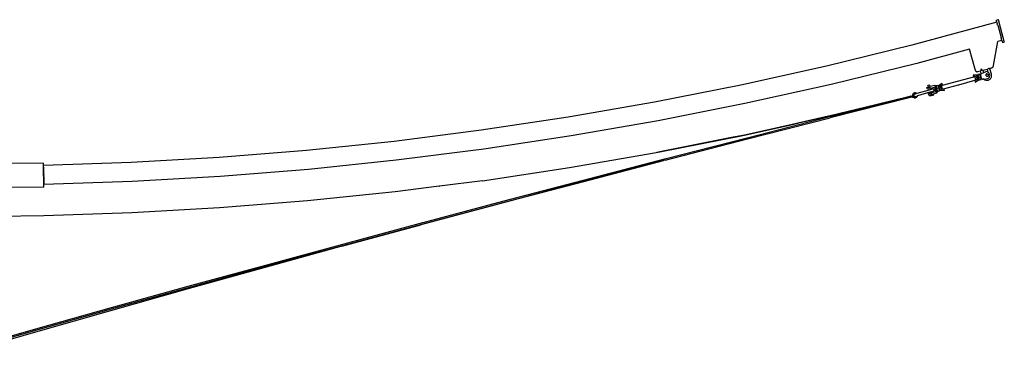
# Model space of a CAD drawing. Extents: x -128 to 135, y -73 to 66.
# Tile 3 of 3: x 11 to 135, y 24 to 66. Entities that reach past the tile are written whole.
import ezdxf

# ---------------------------------------------------------------- set-up
doc = ezdxf.new("R2010")
doc.units = 0
doc.header["$MEASUREMENT"] = 0
doc.layers.get('0').update_dxf_attribs({"linetype": 'CONTINUOUS'})

msp = doc.modelspace()

# ---------------------------------------------------------------- linework, layer by layer
for p, q in [((133.74, 65.51), (133.98, 65.58)), ((133.75, 65.48), (133.74, 65.51)), ((133.77, 65.41), (133.75, 65.48)), ((133.98, 65.58), (133.99, 65.55)), ((134.73, 62.83), (133.99, 65.55)), ((133.81, 65.27), (123.15, 62.38)), ((133.77, 65.4), (133.77, 65.41)), ((133.8, 65.28), (133.77, 65.4)), ((133.81, 65.28), (133.8, 65.28)), ((133.81, 65.27), (133.81, 65.28)), ((133.81, 65.27), (133.85, 65.1)), ((133.86, 65.07), (133.85, 65.1)), ((133.9, 64.93), (133.86, 65.07)), ((133.91, 64.89), (133.9, 64.93)), ((133.91, 64.89), (134.33, 63.35)), ((134.34, 63.31), (134.33, 63.35)), ((134.38, 63.17), (134.34, 63.31)), ((134.38, 63.14), (134.38, 63.17)), ((134.43, 62.98), (134.38, 63.14)), ((123.15, 62.38), (112.44, 59.75)), ((130.38, 61.88), (123.75, 60.08)), ((130.38, 61.88), (130.38, 61.89)), ((131.11, 59.21), (130.38, 61.88)), ((133.4, 59.82), (133.92, 62.84)), ((134.43, 62.98), (133.92, 62.84)), ((133.92, 62.84), (133.92, 62.85)), ((134.43, 62.97), (134.43, 62.98)), ((134.43, 62.97), (134.47, 62.84)), ((134.43, 62.97), (134.43, 62.97)), ((134.47, 62.84), (134.49, 62.76)), ((134.47, 62.84), (134.47, 62.84)), ((134.49, 62.73), (134.74, 62.8)), ((134.49, 62.76), (134.49, 62.73)), ((134.73, 62.83), (134.74, 62.8)), ((112.44, 59.75), (101.68, 57.36)), ((123.75, 60.08), (112.99, 57.43)), ((131.87, 59.2), (131.82, 59.41)), ((131.9, 59.21), (131.85, 59.41)), ((131.91, 59.21), (131.86, 59.42)), ((131.92, 59.22), (131.86, 59.42)), ((131.93, 59.22), (131.87, 59.42)), ((132.04, 59.23), (132.61, 59.38)), ((132.71, 59.41), (132.61, 59.38)), ((132.72, 58.96), (132.61, 59.38)), ((132.7, 59.43), (132.79, 59.45)), ((132.89, 59.46), (132.79, 59.43)), ((132.89, 59.46), (133.13, 59.52)), ((132.89, 59.46), (133.07, 58.79)), ((133.13, 59.52), (133.16, 59.53)), ((133.16, 59.53), (133.19, 59.55)), ((133.19, 59.55), (133.23, 59.56)), ((133.23, 59.56), (133.26, 59.58)), ((133.26, 59.58), (133.28, 59.61)), ((133.28, 59.61), (133.31, 59.63)), ((133.31, 59.63), (133.33, 59.66)), ((133.33, 59.66), (133.35, 59.69)), ((133.35, 59.69), (133.37, 59.72)), ((133.37, 59.72), (133.38, 59.75)), ((133.38, 59.75), (133.39, 59.79)), ((133.39, 59.79), (133.4, 59.82)), ((127, 57.35), (130.9, 58.41)), ((131.35, 58.59), (130.84, 58.62)), ((130.84, 58.62), (130.9, 58.41)), ((131.05, 58.45), (130.9, 58.41)), ((131.05, 58.45), (131.21, 58.49)), ((131.17, 58), (131.05, 58.45)), ((131.11, 59.21), (131.12, 59.19)), ((131.12, 59.19), (131.13, 59.16)), ((131.13, 59.16), (131.15, 59.13)), ((131.15, 59.13), (131.17, 59.11)), ((131.17, 59.11), (131.19, 59.09)), ((131.19, 59.09), (131.22, 59.07)), ((131.2, 58.47), (131.22, 58.48)), ((131.21, 58.49), (131.22, 58.48)), ((131.22, 59.07), (131.24, 59.06)), ((131.22, 58.48), (131.33, 58.05)), ((131.24, 59.06), (131.27, 59.05)), ((131.27, 59.05), (131.3, 59.04)), ((131.3, 59.04), (131.33, 59.04)), ((131.3, 58.5), (131.33, 58.51)), ((131.33, 59.04), (131.36, 59.04)), ((131.38, 58.59), (131.35, 58.59)), ((131.35, 58.59), (131.51, 58.02)), ((131.36, 59.04), (131.39, 59.05)), ((131.42, 58.56), (131.38, 58.59)), ((131.39, 59.05), (131.76, 59.15)), ((131.42, 58.68), (131.4, 58.67)), ((131.4, 58.67), (131.44, 58.54)), ((131.4, 58.53), (131.43, 58.54)), ((131.63, 58.73), (131.42, 58.68)), ((131.43, 58.58), (131.42, 58.68)), ((131.43, 58.54), (131.42, 58.56)), ((131.43, 58.58), (131.44, 58.54)), ((131.44, 58.54), (131.43, 58.58)), ((131.43, 58.53), (131.43, 58.54)), ((131.43, 58.54), (131.44, 58.54)), ((131.43, 58.53), (131.43, 58.53)), ((131.43, 58.53), (131.43, 58.53)), ((131.43, 58.47), (131.43, 58.46)), ((131.44, 58.54), (131.44, 58.53)), ((131.44, 58.53), (131.44, 58.54)), ((131.44, 58.54), (131.44, 58.54)), ((131.44, 58.54), (131.44, 58.54)), ((131.44, 58.54), (131.44, 58.54)), ((131.44, 58.54), (131.44, 58.54)), ((131.44, 58.54), (131.46, 58.47)), ((131.44, 58.5), (131.44, 58.51)), ((131.45, 58.47), (131.45, 58.47)), ((131.45, 58.37), (131.45, 58.37)), ((131.47, 58.42), (131.46, 58.47)), ((131.46, 58.47), (131.54, 58.18)), ((131.52, 58.33), (131.47, 58.42)), ((131.47, 58.38), (131.48, 58.37)), ((131.49, 58.32), (131.49, 58.32)), ((131.55, 58.11), (131.51, 58.1)), ((131.52, 58.33), (131.72, 58.39)), ((131.52, 58.24), (131.52, 58.33)), ((131.54, 58.18), (131.52, 58.24)), ((131.52, 58.21), (131.52, 58.22)), ((131.52, 58.13), (131.52, 58.14)), ((131.53, 58.17), (131.53, 58.17)), ((131.53, 58.04), (131.55, 58.09)), ((131.54, 58.18), (131.55, 58.11)), ((131.54, 58.14), (131.54, 58.14)), ((131.55, 58.12), (131.54, 58.12)), ((131.55, 58.09), (131.55, 58.11)), ((131.55, 58.11), (131.57, 58.08)), ((131.55, 58.11), (131.55, 58.11)), ((131.55, 58.11), (131.55, 58.11)), ((131.57, 58.08), (131.55, 58.11)), ((131.59, 57.98), (131.55, 58.11)), ((131.57, 58.12), (131.56, 58.12)), ((131.57, 58.08), (131.61, 57.99)), ((131.63, 58.73), (131.65, 58.74)), ((131.67, 58.64), (131.63, 58.73)), ((131.65, 58.74), (131.69, 58.61)), ((131.68, 58.6), (131.67, 58.64)), ((131.69, 58.61), (131.68, 58.6)), ((131.68, 58.6), (131.69, 58.61)), ((131.68, 58.6), (131.68, 58.6)), ((131.68, 58.6), (131.68, 58.6)), ((131.68, 58.6), (131.69, 58.58)), ((131.69, 58.61), (131.77, 58.63)), ((131.69, 58.61), (131.69, 58.58)), ((131.69, 58.58), (131.7, 58.54)), ((131.7, 58.54), (131.71, 58.48)), ((131.7, 58.54), (131.78, 58.24)), ((131.71, 58.48), (131.72, 58.39)), ((131.72, 58.39), (131.76, 58.3)), ((131.86, 59.18), (131.76, 59.15)), ((131.85, 58.78), (131.76, 59.15)), ((131.78, 58.74), (131.76, 58.7)), ((131.76, 58.7), (131.76, 58.64)), ((131.76, 58.64), (131.77, 58.63)), ((131.76, 58.3), (131.78, 58.24)), ((131.88, 58.2), (131.77, 58.63)), ((131.81, 58.76), (131.78, 58.74)), ((131.79, 58.21), (131.78, 58.24)), ((131.79, 58.21), (131.8, 58.18)), ((131.79, 58.21), (131.8, 58.18)), ((131.88, 58.2), (131.8, 58.18)), ((131.81, 58.14), (131.8, 58.18)), ((131.8, 58.18), (131.8, 58.18)), ((131.84, 58.05), (131.8, 58.18)), ((131.85, 58.78), (131.81, 58.76)), ((131.81, 58.04), (131.81, 58.14)), ((131.93, 59.22), (131.85, 59.2)), ((131.85, 59.2), (131.85, 59.2)), ((132.13, 58.91), (131.85, 58.78)), ((131.88, 58.2), (131.89, 58.19)), ((131.89, 58.19), (131.91, 58.14)), ((131.91, 58.14), (131.95, 58.11)), ((131.94, 59.22), (131.93, 59.22)), ((132.04, 59.23), (131.94, 59.2)), ((131.95, 58.11), (131.99, 58.11)), ((132.14, 58.12), (131.99, 58.11)), ((132.04, 59.23), (132.13, 58.91)), ((132.43, 59.04), (132.13, 58.91)), ((132.14, 58.12), (132.66, 58.18)), ((132.17, 58.09), (132.14, 58.12)), ((132.23, 58.04), (132.17, 58.09)), ((132.52, 59.05), (132.43, 59.04)), ((132.44, 58.67), (132.45, 58.71)), ((132.44, 58.63), (132.44, 58.67)), ((132.45, 58.58), (132.44, 58.63)), ((132.45, 58.71), (132.47, 58.74)), ((132.46, 58.54), (132.45, 58.58)), ((132.48, 58.51), (132.46, 58.54)), ((132.5, 58.76), (132.47, 58.74)), ((132.51, 58.48), (132.48, 58.51)), ((132.53, 58.78), (132.5, 58.76)), ((132.55, 58.46), (132.51, 58.48)), ((132.61, 59.03), (132.52, 59.05)), ((132.56, 58.78), (132.53, 58.78)), ((132.58, 58.46), (132.55, 58.46)), ((132.56, 58.78), (132.59, 58.77)), ((132.61, 58.46), (132.58, 58.46)), ((132.59, 58.77), (132.63, 58.75)), ((132.7, 58.98), (132.61, 59.03)), ((132.64, 58.47), (132.61, 58.46)), ((132.63, 58.75), (132.66, 58.73)), ((132.64, 58.47), (132.67, 58.5)), ((132.66, 58.73), (132.68, 58.69)), ((132.66, 58.18), (132.74, 58.22)), ((132.69, 58.53), (132.67, 58.5)), ((132.68, 58.69), (132.69, 58.65)), ((132.69, 58.65), (132.7, 58.61)), ((132.7, 58.57), (132.69, 58.53)), ((132.72, 58.96), (132.7, 58.98)), ((132.7, 58.61), (132.7, 58.57)), ((132.78, 58.9), (132.72, 58.96)), ((132.74, 58.22), (132.81, 58.29)), ((132.84, 58.81), (132.78, 58.9)), ((132.78, 58.47), (132.78, 58.49)), ((132.81, 58.29), (132.86, 58.37)), ((132.82, 58.48), (132.82, 58.48)), ((132.88, 58.7), (132.84, 58.81)), ((132.86, 58.37), (132.89, 58.48)), ((132.9, 58.59), (132.88, 58.7)), ((132.89, 58.48), (132.9, 58.59)), ((132.95, 58.11), (132.89, 58.05)), ((132.99, 58.18), (132.95, 58.11)), ((133.03, 58.25), (132.99, 58.18)), ((133.07, 58.33), (133.03, 58.25)), ((133.07, 58.79), (133.09, 58.7)), ((133.09, 58.42), (133.07, 58.33)), ((133.09, 58.7), (133.1, 58.61)), ((133.1, 58.51), (133.09, 58.42)), ((133.1, 58.61), (133.1, 58.51)), ((101.68, 57.36), (90.86, 55.21)), ((112.99, 57.43), (102.17, 55.03)), ((125.02, 57.05), (125.21, 57.1)), ((125.07, 56.87), (125.02, 57.05)), ((125.07, 56.87), (125.26, 56.92)), ((125.4, 57.36), (125.16, 57.29)), ((125.21, 57.1), (125.16, 57.29)), ((125.21, 57.1), (125.36, 57.15)), ((125.41, 56.96), (125.26, 56.92)), ((125.31, 56.74), (125.26, 56.92)), ((125.36, 57.15), (125.45, 57.17)), ((125.41, 56.96), (125.36, 57.15)), ((125.45, 57.17), (125.4, 57.36)), ((125.51, 56.99), (125.41, 56.96)), ((126, 57.32), (125.45, 57.17)), ((125.51, 56.99), (125.98, 57.12)), ((125.55, 56.81), (125.51, 56.99)), ((125.75, 56.87), (125.55, 56.81)), ((125.72, 56.86), (125.74, 56.87)), ((125.75, 56.87), (125.79, 56.88)), ((125.79, 56.88), (125.83, 56.87)), ((125.83, 56.87), (125.86, 56.86)), ((125.86, 56.86), (125.9, 56.84)), ((125.9, 56.84), (125.92, 56.81)), ((125.98, 57.12), (126.14, 56.53)), ((126.08, 57.34), (126, 57.32)), ((126, 57.32), (126.26, 56.37)), ((126.15, 57.08), (126.08, 57.34)), ((126.15, 57.08), (126.23, 57.1)), ((126.15, 57.08), (126.26, 56.65)), ((126.21, 57.26), (126.19, 57.25)), ((126.19, 57.25), (126.22, 57.12)), ((126.41, 57.31), (126.21, 57.26)), ((126.22, 57.16), (126.21, 57.26)), ((126.23, 57.12), (126.22, 57.16)), ((126.23, 57.11), (126.22, 57.12)), ((126.22, 57.12), (126.23, 57.12)), ((126.23, 57.1), (126.23, 57.12)), ((126.23, 57.11), (126.23, 57.1)), ((126.23, 57.1), (126.23, 57.09)), ((126.23, 57.09), (126.25, 57.04)), ((126.26, 57), (126.25, 57.04)), ((126.33, 56.74), (126.25, 57.04)), ((126.31, 56.92), (126.26, 57)), ((126.51, 56.97), (126.31, 56.92)), ((126.31, 56.82), (126.31, 56.92)), ((126.41, 57.31), (126.44, 57.32)), ((126.41, 57.31), (126.46, 57.23)), ((126.44, 57.32), (126.47, 57.19)), ((126.46, 57.23), (126.47, 57.19)), ((126.46, 57.17), (126.47, 57.19)), ((126.48, 57.25), (126.47, 57.23)), ((126.47, 57.23), (126.47, 57.19)), ((126.47, 57.19), (126.49, 57.18)), ((126.47, 57.19), (126.47, 57.19)), ((126.48, 57.17), (126.47, 57.19)), ((126.47, 57.16), (126.48, 57.17)), ((126.49, 57.26), (126.48, 57.25)), ((126.48, 57.17), (126.49, 57.17)), ((126.48, 57.17), (126.49, 57.11)), ((126.94, 57.56), (126.49, 57.26)), ((126.52, 57.18), (126.49, 57.26)), ((126.49, 57.11), (126.5, 57.1)), ((126.5, 57.17), (126.52, 57.18)), ((126.5, 57.09), (126.5, 57.1)), ((126.5, 57.1), (126.5, 57.07)), ((126.5, 57.09), (126.51, 57.07)), ((126.5, 57.07), (126.51, 56.97)), ((126.51, 57.15), (126.51, 57.15)), ((126.58, 56.81), (126.51, 57.07)), ((126.51, 56.97), (126.55, 56.88)), ((126.52, 57.18), (126.62, 56.79)), ((126.52, 57.11), (126.52, 57.12)), ((126.55, 57.02), (126.55, 57.02)), ((126.55, 56.88), (126.58, 56.81)), ((126.56, 56.96), (126.56, 56.97)), ((126.58, 56.91), (126.58, 56.91)), ((126.85, 57.31), (126.69, 57.26)), ((126.7, 57.23), (126.69, 57.26)), ((126.7, 57.23), (126.71, 57.23)), ((126.7, 57.23), (126.81, 56.81)), ((126.97, 56.86), (126.81, 56.81)), ((127, 57.35), (126.85, 57.31)), ((126.97, 56.86), (126.85, 57.31)), ((127, 57.35), (126.94, 57.56)), ((126.97, 56.86), (127.12, 56.9)), ((127.12, 56.9), (129, 57.41)), ((127.12, 56.89), (129, 57.4)), ((127.12, 56.9), (127.12, 56.89)), ((127.12, 56.89), (127.18, 56.68)), ((129, 57.4), (129.01, 57.41)), ((129, 57.41), (129.01, 57.41)), ((129, 57.41), (129, 57.4)), ((129.01, 57.41), (131.02, 57.96)), ((131.02, 57.96), (131.17, 58)), ((131.02, 57.96), (131.08, 57.74)), ((131.08, 57.74), (131.51, 58.02)), ((131.33, 58.04), (131.17, 58)), ((131.33, 58.05), (131.31, 58.05)), ((131.33, 58.05), (131.33, 58.04)), ((131.51, 58.02), (131.53, 58.04)), ((131.61, 57.99), (131.59, 57.98)), ((131.81, 58.04), (131.61, 57.99)), ((131.84, 58.05), (131.81, 58.04)), ((132.31, 57.99), (132.23, 58.04)), ((132.38, 57.96), (132.31, 57.99)), ((132.46, 57.94), (132.38, 57.96)), ((132.54, 57.93), (132.46, 57.94)), ((132.62, 57.93), (132.54, 57.93)), ((132.69, 57.95), (132.62, 57.93)), ((132.76, 57.97), (132.69, 57.95)), ((132.83, 58.01), (132.76, 57.97)), ((132.89, 58.05), (132.83, 58.01)), ((112.85, 53.41), (121.48, 55.6)), ((122.95, 55.79), (112.89, 53.25)), ((121.48, 55.6), (118.63, 54.9)), ((121.48, 55.6), (121.63, 55.64)), ((121.63, 55.64), (121.64, 55.64)), ((121.64, 55.64), (121.65, 55.64)), ((121.65, 55.64), (121.65, 55.64)), ((121.65, 55.64), (121.65, 55.64)), ((121.65, 55.64), (121.66, 55.64)), ((121.66, 55.64), (121.66, 55.64)), ((121.67, 55.64), (121.66, 55.64)), ((121.67, 55.64), (121.68, 55.65)), ((121.69, 55.65), (121.68, 55.65)), ((121.68, 55.65), (121.68, 55.65)), ((121.69, 55.65), (121.7, 55.65)), ((121.69, 55.65), (121.69, 55.65)), ((121.7, 55.65), (121.7, 55.65)), ((121.71, 55.65), (121.7, 55.65)), ((121.72, 55.65), (121.71, 55.65)), ((121.73, 55.66), (121.72, 55.66)), ((121.72, 55.65), (121.72, 55.66)), ((121.73, 55.66), (121.74, 55.66)), ((121.74, 55.66), (121.75, 55.66)), ((121.74, 55.66), (121.74, 55.66)), ((121.75, 55.66), (121.77, 55.66)), ((121.77, 55.66), (121.78, 55.67)), ((121.78, 55.67), (121.99, 55.72)), ((121.99, 55.72), (122.01, 55.73)), ((121.99, 55.72), (121.99, 55.72)), ((121.99, 55.72), (121.99, 55.72)), ((122.01, 55.73), (122.02, 55.73)), ((122.02, 55.73), (122.03, 55.74)), ((122.03, 55.74), (122.05, 55.74)), ((122.05, 55.74), (122.05, 55.74)), ((122.05, 55.74), (122.06, 55.74)), ((122.06, 55.74), (122.07, 55.75)), ((122.07, 55.75), (122.11, 55.75)), ((122.11, 55.75), (122.14, 55.76)), ((122.11, 55.75), (122.11, 55.75)), ((122.11, 55.75), (122.11, 55.75)), ((122.14, 55.76), (122.16, 55.77)), ((122.16, 55.77), (122.17, 55.77)), ((122.17, 55.77), (122.22, 55.78)), ((122.17, 55.77), (122.17, 55.77)), ((122.22, 55.78), (122.22, 55.78)), ((122.22, 55.78), (122.24, 55.78)), ((122.24, 55.79), (122.25, 55.79)), ((122.24, 55.78), (122.24, 55.79)), ((122.25, 55.79), (122.28, 55.79)), ((122.28, 55.79), (122.28, 55.8)), ((122.28, 55.8), (122.28, 55.8)), ((122.28, 55.8), (122.29, 55.8)), ((122.29, 55.8), (122.3, 55.8)), ((122.29, 55.8), (122.29, 55.8)), ((122.29, 55.8), (122.29, 55.8)), ((122.29, 55.8), (122.29, 55.8)), ((122.3, 55.8), (122.31, 55.8)), ((122.31, 55.8), (122.32, 55.8)), ((122.32, 55.8), (122.33, 55.81)), ((122.32, 55.8), (122.32, 55.8)), ((122.33, 55.81), (122.34, 55.81)), ((122.33, 55.81), (122.33, 55.81)), ((122.33, 55.81), (122.33, 55.81)), ((122.33, 55.81), (122.33, 55.81)), ((122.34, 55.81), (122.35, 55.81)), ((122.35, 55.81), (122.35, 55.81)), ((122.35, 55.81), (122.35, 55.81)), ((122.35, 55.81), (122.36, 55.81)), ((122.36, 55.81), (122.36, 55.82)), ((122.36, 55.82), (122.37, 55.82)), ((122.37, 55.82), (122.38, 55.82)), ((122.37, 55.82), (122.37, 55.82)), ((122.38, 55.82), (122.38, 55.82)), ((122.38, 55.82), (122.39, 55.82)), ((122.39, 55.82), (122.4, 55.83)), ((122.39, 55.82), (122.39, 55.82)), ((122.39, 55.82), (122.39, 55.82)), ((122.4, 55.83), (122.42, 55.83)), ((122.42, 55.83), (122.43, 55.83)), ((122.42, 55.83), (122.42, 55.83)), ((122.43, 55.83), (122.44, 55.83)), ((122.43, 55.83), (122.43, 55.83)), ((122.43, 55.83), (122.43, 55.83)), ((122.44, 55.83), (122.45, 55.84)), ((122.45, 55.84), (122.45, 55.84)), ((122.45, 55.84), (122.45, 55.84)), ((122.45, 55.84), (122.46, 55.84)), ((122.46, 55.84), (122.47, 55.84)), ((122.46, 55.84), (122.46, 55.84)), ((122.46, 55.84), (122.46, 55.84)), ((122.46, 55.84), (122.46, 55.84)), ((122.47, 55.84), (122.48, 55.84)), ((122.47, 55.84), (122.47, 55.84)), ((122.47, 55.84), (122.47, 55.84)), ((122.48, 55.84), (122.48, 55.85)), ((122.48, 55.85), (122.48, 55.85)), ((122.48, 55.85), (122.49, 55.85)), ((122.49, 55.85), (122.5, 55.85)), ((122.49, 55.85), (122.49, 55.85)), ((122.49, 55.85), (122.49, 55.85)), ((122.5, 55.85), (122.51, 55.85)), ((122.5, 55.85), (122.5, 55.85)), ((122.51, 55.85), (122.52, 55.85)), ((122.52, 55.86), (122.53, 55.86)), ((122.52, 55.85), (122.52, 55.86)), ((122.53, 55.86), (122.53, 55.86)), ((122.53, 55.86), (122.53, 55.86)), ((122.53, 55.86), (122.54, 55.86)), ((122.54, 55.86), (122.54, 55.86)), ((122.54, 55.86), (122.54, 55.86)), ((122.54, 55.86), (122.54, 55.86)), ((122.54, 55.86), (122.55, 55.86)), ((122.55, 55.86), (122.55, 55.86)), ((122.55, 55.86), (122.55, 55.86)), ((122.55, 55.86), (122.55, 55.86)), ((122.55, 55.86), (122.55, 55.86)), ((122.55, 55.86), (122.55, 55.86)), ((122.55, 55.86), (122.56, 55.86)), ((122.56, 55.87), (122.57, 55.87)), ((122.56, 55.87), (122.56, 55.87)), ((122.56, 55.87), (122.56, 55.87)), ((122.56, 55.86), (122.56, 55.87)), ((122.57, 55.87), (122.58, 55.87)), ((122.57, 55.87), (122.57, 55.87)), ((122.58, 55.87), (122.58, 55.87)), ((122.58, 55.87), (122.58, 55.87)), ((122.58, 55.87), (122.58, 55.87)), ((122.58, 55.87), (122.58, 55.87)), ((122.58, 55.87), (122.59, 55.87)), ((122.59, 55.87), (122.6, 55.87)), ((122.59, 55.87), (122.59, 55.87)), ((122.59, 55.87), (122.59, 55.87)), ((122.59, 55.87), (122.59, 55.87)), ((122.6, 55.88), (122.61, 55.88)), ((122.6, 55.88), (122.6, 55.88)), ((122.6, 55.87), (122.6, 55.88)), ((122.6, 55.88), (122.6, 55.88)), ((122.6, 55.87), (122.6, 55.87)), ((122.6, 55.87), (122.6, 55.87)), ((122.61, 55.88), (122.61, 55.88)), ((122.61, 55.88), (122.61, 55.88)), ((122.61, 55.88), (122.61, 55.88)), ((122.61, 55.88), (122.62, 55.88)), ((122.62, 55.88), (122.63, 55.88)), ((122.62, 55.88), (122.62, 55.88)), ((122.62, 55.88), (122.62, 55.88)), ((122.62, 55.88), (122.62, 55.88)), ((122.63, 55.88), (122.63, 55.88)), ((122.63, 55.88), (122.63, 55.88)), ((122.63, 55.88), (122.63, 55.88)), ((122.63, 55.88), (122.63, 55.88)), ((122.63, 55.88), (122.64, 55.88)), ((122.64, 55.88), (122.64, 55.88)), ((122.64, 55.88), (122.64, 55.89)), ((122.64, 55.89), (122.65, 55.89)), ((122.64, 55.88), (122.64, 55.88)), ((122.65, 55.89), (122.65, 55.89)), ((122.65, 55.89), (122.65, 55.89)), ((122.65, 55.89), (122.65, 55.89)), ((122.65, 55.89), (122.66, 55.89)), ((122.65, 55.89), (122.65, 55.89)), ((122.65, 55.89), (122.65, 55.89)), ((122.66, 55.89), (122.67, 55.89)), ((122.66, 55.89), (122.66, 55.89)), ((122.66, 55.89), (122.66, 55.89)), ((122.66, 55.89), (122.66, 55.89)), ((122.66, 55.89), (122.66, 55.89)), ((122.67, 55.89), (122.68, 55.89)), ((122.67, 55.89), (122.67, 55.89)), ((122.67, 55.89), (122.67, 55.89)), ((122.67, 55.89), (122.67, 55.89)), ((122.67, 55.89), (122.67, 55.89)), ((122.68, 55.9), (122.69, 55.9)), ((122.68, 55.9), (122.68, 55.9)), ((122.68, 55.9), (122.68, 55.9)), ((122.68, 55.89), (122.68, 55.9)), ((122.68, 55.89), (122.68, 55.89)), ((122.69, 55.9), (122.69, 55.9)), ((122.69, 55.9), (122.69, 55.9)), ((122.69, 55.9), (122.69, 55.9)), ((122.69, 55.9), (122.7, 55.9)), ((122.69, 55.9), (122.69, 55.9)), ((122.69, 55.9), (122.69, 55.9)), ((122.7, 55.9), (122.7, 55.9)), ((122.7, 55.9), (122.7, 55.9)), ((122.7, 55.9), (122.7, 55.9)), ((122.7, 55.9), (122.71, 55.9)), ((122.71, 55.9), (122.71, 55.9)), ((122.71, 55.9), (122.71, 55.9)), ((122.71, 55.9), (122.71, 55.9)), ((122.71, 55.9), (122.71, 55.9)), ((122.71, 55.9), (122.71, 55.9)), ((122.71, 55.9), (122.72, 55.9)), ((122.72, 55.9), (122.72, 55.91)), ((122.72, 55.91), (122.72, 55.91)), ((122.72, 55.91), (122.73, 55.91)), ((122.72, 55.9), (122.72, 55.9)), ((122.73, 55.91), (122.73, 55.91)), ((122.73, 55.91), (122.73, 55.91)), ((122.73, 55.91), (122.73, 55.91)), ((122.73, 55.91), (122.73, 55.91)), ((122.73, 55.91), (122.74, 55.91)), ((122.73, 55.91), (122.73, 55.91)), ((122.74, 55.91), (122.74, 55.91)), ((122.74, 55.91), (122.74, 55.91)), ((122.74, 55.91), (122.74, 55.91)), ((122.74, 55.91), (122.75, 55.91)), ((122.74, 55.91), (122.74, 55.91)), ((122.75, 55.91), (122.75, 55.91)), ((122.75, 55.91), (122.75, 55.91)), ((122.75, 55.91), (122.75, 55.91)), ((122.75, 55.91), (122.75, 55.91)), ((122.75, 55.91), (122.76, 55.91)), ((122.75, 55.91), (122.75, 55.91)), ((122.75, 55.91), (122.75, 55.91)), ((122.76, 55.91), (122.76, 55.92)), ((122.76, 55.92), (122.76, 55.92)), ((122.76, 55.92), (122.77, 55.92)), ((122.76, 55.91), (122.76, 55.91)), ((122.77, 55.92), (122.77, 55.92)), ((122.77, 55.92), (122.77, 55.92)), ((122.77, 55.92), (122.77, 55.92)), ((122.77, 55.92), (122.77, 55.92)), ((122.77, 55.92), (122.77, 55.92)), ((122.77, 55.92), (122.77, 55.92)), ((122.77, 55.92), (122.77, 55.92)), ((122.77, 55.92), (122.78, 55.92)), ((122.78, 55.92), (122.78, 55.92)), ((122.78, 55.92), (122.78, 55.92)), ((122.78, 55.92), (122.78, 55.92)), ((122.78, 55.92), (122.79, 55.92)), ((122.79, 55.92), (122.79, 55.92)), ((122.79, 55.92), (122.8, 55.92)), ((122.79, 55.92), (122.79, 55.92)), ((122.79, 55.92), (122.79, 55.92)), ((122.79, 55.92), (122.79, 55.92)), ((122.8, 55.93), (122.8, 55.93)), ((122.8, 55.93), (122.81, 55.93)), ((122.8, 55.92), (122.8, 55.93)), ((122.8, 55.92), (122.8, 55.92)), ((122.8, 55.92), (122.8, 55.92)), ((122.81, 55.93), (122.81, 55.93)), ((122.81, 55.93), (122.82, 55.93)), ((122.81, 55.93), (122.81, 55.93)), ((122.81, 55.93), (122.81, 55.93)), ((122.81, 55.93), (122.81, 55.93)), ((122.82, 55.93), (122.82, 55.93)), ((122.82, 55.93), (122.82, 55.93)), ((122.82, 55.93), (122.82, 55.93)), ((122.82, 55.93), (122.83, 55.93)), ((122.83, 55.93), (122.83, 55.93)), ((122.83, 55.93), (122.83, 55.93)), ((122.83, 55.93), (122.83, 55.93)), ((122.83, 55.93), (122.84, 55.93)), ((122.84, 55.93), (122.84, 55.94)), ((122.84, 55.94), (122.84, 55.94)), ((122.84, 55.94), (122.85, 55.94)), ((122.84, 55.93), (122.84, 55.93)), ((122.85, 55.94), (122.85, 55.94)), ((122.85, 55.94), (122.85, 55.94)), ((122.85, 55.94), (122.86, 55.94)), ((122.85, 55.94), (122.85, 55.94)), ((122.85, 55.94), (122.85, 55.94)), ((122.86, 55.94), (122.87, 55.94)), ((122.86, 55.94), (122.86, 55.94)), ((122.86, 55.94), (122.86, 55.94)), ((122.86, 55.94), (122.86, 55.94)), ((122.87, 55.94), (122.88, 55.94)), ((122.87, 55.94), (122.87, 55.94)), ((122.87, 55.94), (122.87, 55.94)), ((122.87, 55.94), (122.87, 55.94)), ((122.87, 55.94), (122.87, 55.94)), ((122.88, 55.94), (122.88, 55.95)), ((122.88, 55.95), (122.89, 55.95)), ((122.88, 55.94), (122.88, 55.94)), ((122.88, 55.94), (122.88, 55.94)), ((122.89, 55.95), (122.89, 55.95)), ((122.89, 55.95), (122.89, 55.95)), ((122.89, 55.95), (122.89, 55.95)), ((122.89, 55.95), (122.9, 55.95)), ((122.9, 55.95), (122.91, 55.95)), ((122.91, 55.95), (122.92, 55.96)), ((122.91, 55.95), (122.91, 55.95)), ((122.91, 55.95), (122.91, 55.95)), ((122.92, 55.96), (122.93, 55.96)), ((122.93, 55.96), (122.93, 55.96)), ((122.93, 55.96), (122.94, 55.96)), ((122.94, 55.96), (122.95, 55.96)), ((122.94, 55.96), (122.94, 55.96)), ((122.95, 55.96), (122.96, 55.96)), ((122.96, 55.8), (122.95, 55.79)), ((122.95, 55.79), (122.95, 55.79)), ((122.95, 55.79), (122.95, 55.79)), ((122.96, 55.96), (122.97, 55.97)), ((122.96, 55.96), (122.96, 55.96)), ((122.96, 55.8), (122.96, 55.8)), ((122.97, 55.8), (122.96, 55.8)), ((122.97, 55.97), (122.98, 55.97)), ((122.98, 55.8), (122.97, 55.8)), ((122.99, 55.97), (122.98, 55.97)), ((123.18, 55.85), (122.98, 55.8)), ((122.99, 55.97), (123, 55.97)), ((123, 55.97), (123.01, 55.98)), ((123.01, 55.98), (123.02, 55.98)), ((123.04, 55.98), (123.02, 55.98)), ((123.04, 55.99), (123.22, 56.03)), ((123.04, 55.98), (123.04, 55.99)), ((123.23, 55.86), (123.18, 55.85)), ((123.23, 55.86), (123.18, 55.85)), ((123.23, 56.15), (123.22, 56.07)), ((123.22, 56.07), (123.22, 56.03)), ((123.22, 56.03), (123.33, 56.06)), ((123.26, 56.22), (123.23, 56.15)), ((123.23, 55.86), (123.24, 55.87)), ((123.23, 55.86), (123.24, 55.86)), ((123.23, 55.86), (123.23, 55.86)), ((123.24, 55.86), (123.23, 55.86)), ((123.23, 55.86), (123.23, 55.86)), ((123.28, 55.88), (123.24, 55.86)), ((123.24, 55.87), (123.25, 55.87)), ((123.31, 56.29), (123.26, 56.22)), ((123.28, 55.88), (123.38, 55.9)), ((123.28, 55.88), (123.28, 55.88)), ((123.28, 55.88), (123.28, 55.88)), ((123.28, 55.88), (123.31, 55.85)), ((123.28, 55.88), (123.28, 55.88)), ((123.37, 56.34), (123.31, 56.29)), ((123.31, 55.85), (123.37, 55.8)), ((123.38, 55.9), (123.33, 56.06)), ((123.45, 56.37), (123.37, 56.34)), ((123.38, 56.11), (123.37, 56.07)), ((123.37, 56.07), (123.38, 56.03)), ((123.37, 55.8), (123.45, 55.77)), ((123.39, 56.14), (123.38, 56.11)), ((123.39, 56.1), (123.38, 56.07)), ((123.38, 56.07), (123.39, 56.03)), ((123.38, 56.03), (123.39, 55.99)), ((123.42, 56.18), (123.39, 56.14)), ((123.4, 56.14), (123.39, 56.1)), ((123.39, 56.03), (123.41, 55.99)), ((123.39, 55.99), (123.42, 55.96)), ((123.43, 56.17), (123.4, 56.14)), ((123.41, 55.99), (123.43, 55.96)), ((123.45, 56.2), (123.42, 56.18)), ((123.42, 55.96), (123.45, 55.93)), ((123.46, 56.2), (123.43, 56.17)), ((123.43, 55.96), (123.46, 55.94)), ((123.53, 56.38), (123.45, 56.37)), ((123.49, 56.22), (123.45, 56.2)), ((123.45, 55.93), (123.49, 55.92)), ((123.45, 55.77), (123.53, 55.76)), ((123.49, 56.21), (123.46, 56.2)), ((123.46, 55.94), (123.5, 55.92)), ((123.53, 56.22), (123.49, 56.22)), ((123.53, 56.22), (123.49, 56.21)), ((123.49, 55.92), (123.53, 55.91)), ((123.5, 55.92), (123.54, 55.92)), ((123.61, 56.37), (123.53, 56.38)), ((123.75, 56.29), (123.53, 56.22)), ((123.53, 55.91), (123.57, 55.92)), ((123.53, 55.76), (123.61, 55.77)), ((123.54, 55.92), (123.57, 55.93)), ((123.57, 55.93), (123.61, 55.94)), ((123.57, 55.92), (123.6, 55.93)), ((123.6, 55.93), (123.61, 55.94)), ((123.68, 56.34), (123.61, 56.37)), ((123.61, 55.94), (123.83, 56)), ((123.61, 55.77), (123.68, 55.8)), ((123.75, 56.29), (123.68, 56.34)), ((123.68, 55.8), (123.75, 55.85)), ((125.31, 56.74), (123.75, 56.29)), ((123.75, 55.85), (123.79, 55.91)), ((123.79, 55.91), (123.83, 55.99)), ((125.38, 56.46), (123.83, 56)), ((123.83, 55.99), (123.83, 56)), ((125.23, 56.29), (125.42, 56.34)), ((125.28, 56.1), (125.23, 56.29)), ((125.47, 56.15), (125.28, 56.1)), ((125.55, 56.81), (125.31, 56.74)), ((125.47, 56.14), (125.34, 56.11)), ((125.38, 55.98), (125.34, 56.11)), ((125.63, 56.53), (125.38, 56.46)), ((125.42, 56.34), (125.38, 56.46)), ((125.88, 56.11), (125.38, 55.98)), ((125.42, 56.34), (125.56, 56.38)), ((125.47, 56.14), (125.72, 56.21)), ((125.61, 56.19), (125.47, 56.15)), ((125.47, 56.14), (125.47, 56.15)), ((125.56, 56.38), (125.66, 56.4)), ((125.61, 56.19), (125.56, 56.38)), ((125.71, 56.22), (125.61, 56.19)), ((125.83, 56.59), (125.63, 56.53)), ((125.66, 56.4), (125.63, 56.53)), ((125.63, 56.53), (125.63, 56.53)), ((126.14, 56.53), (125.66, 56.4)), ((125.71, 56.22), (126.26, 56.37)), ((125.72, 56.21), (125.71, 56.22)), ((125.72, 56.21), (125.84, 56.25)), ((125.83, 56.59), (125.82, 56.59)), ((125.87, 56.6), (125.83, 56.59)), ((125.88, 56.11), (125.84, 56.25)), ((125.9, 56.63), (125.87, 56.6)), ((125.92, 56.66), (125.9, 56.63)), ((125.92, 56.81), (125.94, 56.77)), ((125.94, 56.69), (125.92, 56.66)), ((125.94, 56.77), (125.94, 56.73)), ((125.94, 56.73), (125.94, 56.69)), ((126.26, 56.65), (126.35, 56.68)), ((126.33, 56.39), (126.26, 56.65)), ((126.33, 56.39), (126.26, 56.37)), ((126.33, 56.74), (126.31, 56.82)), ((126.33, 56.74), (126.33, 56.74)), ((126.34, 56.7), (126.33, 56.74)), ((126.34, 56.7), (126.33, 56.74)), ((126.34, 56.7), (126.34, 56.7)), ((126.35, 56.68), (126.34, 56.7)), ((126.35, 56.68), (126.34, 56.7)), ((126.35, 56.68), (126.36, 56.66)), ((126.35, 56.68), (126.35, 56.68)), ((126.37, 56.57), (126.35, 56.68)), ((126.4, 56.57), (126.36, 56.66)), ((126.37, 56.57), (126.4, 56.57)), ((126.4, 56.57), (126.6, 56.63)), ((126.58, 56.8), (126.58, 56.81)), ((126.58, 56.8), (126.58, 56.77)), ((126.58, 56.8), (126.59, 56.77)), ((126.59, 56.77), (126.58, 56.77)), ((126.58, 56.77), (126.59, 56.74)), ((126.59, 56.78), (126.59, 56.77)), ((126.59, 56.77), (126.59, 56.76)), ((126.59, 56.76), (126.59, 56.75)), ((126.59, 56.76), (126.59, 56.74)), ((126.59, 56.72), (126.59, 56.74)), ((126.59, 56.74), (126.59, 56.74)), ((126.59, 56.74), (126.6, 56.74)), ((126.62, 56.63), (126.59, 56.74)), ((126.59, 56.72), (126.6, 56.63)), ((126.6, 56.81), (126.6, 56.82)), ((126.6, 56.74), (126.63, 56.75)), ((126.6, 56.74), (126.6, 56.73)), ((126.6, 56.73), (126.63, 56.71)), ((126.62, 56.63), (126.6, 56.63)), ((126.63, 56.75), (126.62, 56.79)), ((126.63, 56.75), (126.63, 56.75)), ((126.63, 56.75), (126.64, 56.71)), ((126.63, 56.71), (126.64, 56.71)), ((126.64, 56.71), (127.18, 56.68)), ((126.8, 56.8), (126.85, 56.81)), ((90.86, 55.21), (80, 53.32)), ((102.17, 55.03), (91.3, 52.88)), ((118.63, 54.9), (112.7, 53.44)), ((112.72, 53.45), (118.63, 54.9)), ((80, 53.32), (69.1, 51.68)), ((112.45, 53.39), (102.03, 51.05)), ((102.45, 50.75), (112.85, 53.41)), ((102.49, 50.59), (112.89, 53.25)), ((112.69, 53.44), (108.84, 52.59)), ((112.45, 53.39), (110.18, 52.88)), ((112.69, 53.44), (112.45, 53.39)), ((112.69, 53.44), (112.7, 53.44)), ((112.72, 53.45), (112.7, 53.44)), ((91.3, 52.88), (80.38, 50.98)), ((101.92, 51.05), (108.15, 52.43)), ((101.94, 51.05), (108.15, 52.43)), ((110.18, 52.88), (101.98, 51.05)), ((108.15, 52.43), (108.84, 52.59)), ((110.18, 52.88), (108.84, 52.59)), ((69.1, 51.68), (58.16, 50.29)), ((80.38, 50.98), (69.42, 49.33)), ((100.72, 50.81), (91.14, 48.9)), ((91.5, 48.98), (101.92, 51.05)), ((100.72, 50.81), (91.5, 48.98)), ((92.15, 48.09), (102.45, 50.75)), ((101.94, 51.05), (100.72, 50.81)), ((58.16, 50.29), (47.19, 49.15)), ((92.18, 47.93), (102.49, 50.59)), ((36.2, 48.26), (25.19, 47.63)), ((47.19, 49.15), (36.2, 48.26)), ((69.42, 49.33), (58.43, 47.93)), ((80.16, 47), (91.05, 48.89)), ((91.05, 48.89), (91.5, 48.98)), ((91.05, 48.89), (91.05, 48.89)), ((14.17, 47.57), (3.15, 47.44)), ((25.19, 47.63), (14.17, 47.25)), ((14.17, 47.54), (14.17, 47.57)), ((14.17, 47.25), (14.17, 47.54)), ((14.17, 47.17), (14.17, 47.25)), ((14.17, 47.17), (14.17, 47.16)), ((14.17, 47.16), (14.17, 47.16)), ((14.17, 47.13), (14.17, 47.16)), ((14.18, 47.05), (14.17, 47.13)), ((14.18, 47.05), (14.18, 47.05)), ((14.18, 47.05), (14.18, 46.9)), ((14.18, 46.9), (14.18, 47.05)), ((58.43, 47.93), (47.41, 46.78)), ((69.24, 45.35), (80.16, 47)), ((91.95, 47.87), (81.69, 45.19)), ((81.94, 45.43), (92.15, 48.09)), ((81.97, 45.27), (91.95, 47.87)), ((92.18, 47.93), (91.95, 47.87)), ((14.18, 46.9), (14.18, 46.9)), ((14.18, 46.9), (14.18, 46.72)), ((14.2, 44.87), (14.18, 46.9)), ((14.18, 46.72), (14.18, 46.72)), ((14.18, 46.72), (14.19, 46.52)), ((14.19, 46.52), (14.19, 46.52)), ((14.19, 46.52), (14.19, 46.3)), ((14.19, 46.3), (14.19, 46.29)), ((14.19, 46.29), (14.2, 46.06)), ((14.2, 45.83), (14.2, 46.06)), ((14.2, 46.06), (14.2, 46.06)), ((14.2, 45.83), (14.2, 45.83)), ((14.21, 45.83), (14.2, 45.83)), ((14.21, 45.83), (14.23, 44.9)), ((36.36, 45.89), (25.3, 45.26)), ((47.41, 46.78), (36.36, 45.89)), ((14.2, 44.55), (4.37, 44.44)), ((14.23, 44.87), (14.2, 44.87)), ((14.2, 44.58), (14.2, 44.87)), ((14.2, 44.55), (14.2, 44.58)), ((25.3, 45.26), (14.23, 44.87)), ((14.23, 44.87), (14.23, 44.9)), ((63.84, 44.67), (58.28, 43.96)), ((63.84, 44.67), (63.85, 44.67)), ((69.24, 45.35), (63.85, 44.67)), ((81.69, 45.19), (71.55, 42.5)), ((71.82, 42.77), (81.94, 45.43)), ((71.85, 42.61), (81.97, 45.27)), ((58.28, 43.96), (47.28, 42.82)), ((63.54, 44.46), (63.51, 44.46)), ((47.28, 42.82), (36.27, 41.93)), ((71.55, 42.5), (61.52, 39.81)), ((61.81, 40.1), (71.82, 42.77)), ((61.83, 39.94), (71.85, 42.61)), ((14.2, 40.92), (4.4, 40.8)), ((25.24, 41.3), (14.2, 40.92)), ((36.27, 41.93), (25.24, 41.3)), ((51.61, 37.11), (61.52, 39.81)), ((51.89, 37.43), (61.75, 40.09)), ((51.9, 37.27), (61.83, 39.94)), ((61.75, 40.09), (61.81, 40.1)), ((51.61, 37.11), (41.82, 34.42)), ((42.06, 34.76), (51.89, 37.43)), ((42.08, 34.6), (51.9, 37.27)), ((32.34, 32.09), (42.06, 34.76)), ((32.35, 31.93), (42.08, 34.6)), ((41.82, 34.42), (32.14, 31.72)), ((32.14, 31.72), (22.59, 29.02)), ((22.71, 29.42), (32.34, 32.09)), ((22.72, 29.26), (32.35, 31.93)), ((22.59, 29.02), (13.16, 26.32)), ((13.19, 26.74), (22.71, 29.42)), ((13.19, 26.58), (22.72, 29.26)), ((4.71, 24.33), (13.19, 26.74)), ((4.71, 24.17), (13.19, 26.58)), ((13.16, 26.32), (8.27, 24.9))]:
    msp.add_line(p, q)

doc.saveas('drawing.dxf')
